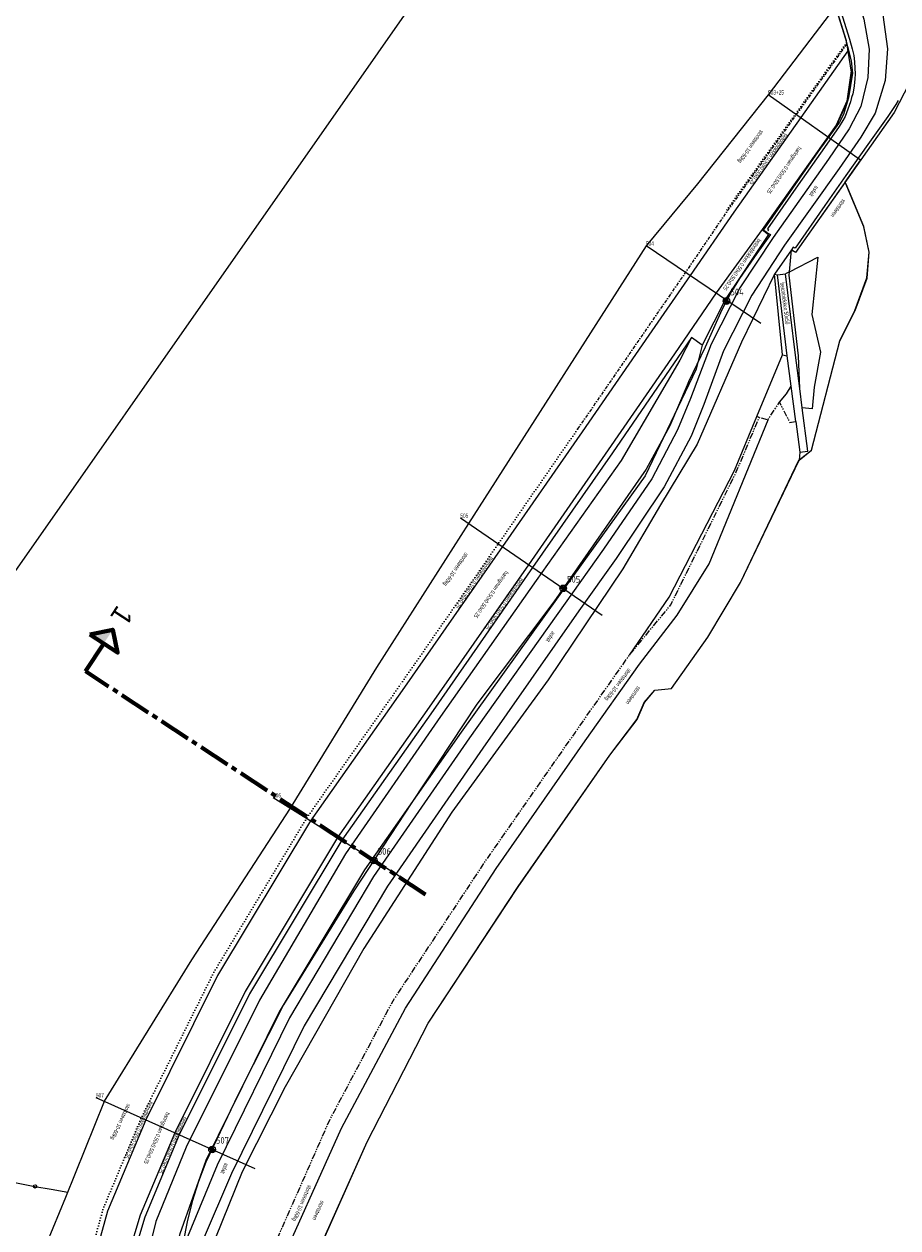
# Model space of a CAD drawing. Header units: metres. Extents: x 69428 to 72581, y 405279 to 408746.
# Tile 13 of 39: x 69800 to 70063, y 408029 to 408392. Entities that reach past the tile are written whole.
import ezdxf
from ezdxf.enums import TextEntityAlignment as Align

# ---------------------------------------------------------------- set-up
doc = ezdxf.new("R2010")
doc.units = ezdxf.units.M
for name, pattern in [('CENTER2', [28.575, 19.05, -3.175, 3.175, -3.175]), ('DASHDOT', [1, 0.5, -0.25, 0, -0.25]), ('DOT', [0.25, 0, -0.25]), ('PHANTOM2', [1.25, 0.625, -0.125, 0.125, -0.125, 0.125, -0.125])]:
    doc.linetypes.add(name, pattern=pattern)
doc.layers.add('Bladindeling', color=1, linetype='CONTINUOUS', plot=False)
for name, color, linetype, lineweight in [('BS-BREEKLIJN', 253, 'CONTINUOUS', 0), ('BS-DAMWAND', 253, 'CONTINUOUS', 0), ('BS-Dijkpaal', 2, 'CONTINUOUS', 25), ('BS-Dijkpaal @ 0.5', 2, 'CONTINUOUS', 25), ('BS-Dijkpaal @ 1', 2, 'CONTINUOUS', 25), ('BS-Dijkpaalnr', 6, 'CONTINUOUS', 25), ('BS-DWARSPROFIELLOKATIE_GEMETEN', 1, 'CONTINUOUS', 18), ('BS-KANT-KREUKELBERM', 35, 'PHANTOM2', 0), ('BS-KANT-VERHARDING', 253, 'CONTINUOUS', 0), ('BS-KANT-WATER', 253, 'CONTINUOUS', 0), ('BS-KRUINLIJN', 253, 'CONTINUOUS', 0), ('BS-OVERIGE-LIJNEN', 253, 'CONTINUOUS', 0), ('BS-OVERIGE-TEKSTEN', 253, 'CONTINUOUS', 0), ('BS-PERKOENRIJ', 203, 'DOT', 5), ('BS-PERKOENRIJ-MET-BETONBAND', 213, 'DASHDOT', 0), ('BS-SCHEIDINGSL-TALUDBEKL-ONZB', 253, 'CONTINUOUS', 0), ('BS-SCHEIDINGSLIJN-TALUDBEKL', 253, 'CONTINUOUS', 0), ('BS-STORTSTEENLIJN', 253, 'CONTINUOUS', 0), ('BS-TUSSENBERM', 253, 'CONTINUOUS', 0), ('BS-VLAKAFSLUITING', 253, 'CONTINUOUS', 0), ('Plts-Dwarsprofiel', 5, 'CENTER2', 70), ('THEORETISCHE_NULLIJN', 1, 'CONTINUOUS', 0)]:
    doc.layers.add(name, color=color, linetype=linetype, lineweight=lineweight)
doc.styles.add('ISO', font='ISO')
doc.styles.add('StagCAD', font='StagCAD.ttf')

# ---------------------------------------------------------------- blocks, each defined once
blk = doc.blocks.new('132')
at = {"layer": 'BS-Dijkpaal'}
h = blk.add_hatch(color=256, dxfattribs=at)
h.paths.add_polyline_path([(0, 0), (0, 1, 0.414214), (-1, 0)])
h.paths.add_polyline_path([(1, 0), (0, 0), (0, -1, 0.414214)])
for p, q in [((-1, 0), (1, 0)), ((0, -1), (0, 1))]:
    blk.add_line(p, q, dxfattribs=at)
blk.add_circle((0, 0), 1, dxfattribs=at)
blk = doc.blocks.new('*U59')
at = {"layer": 'BS-Dijkpaal @ 0.5', "xscale": 0.5, "yscale": 0.5, "zscale": 0.5}
blk.add_blockref('132', (69905.066, 408140.204), dxfattribs=at)
at = {"layer": 'BS-Dijkpaal @ 1'}
blk.add_blockref('132', (69905.066, 408140.204), dxfattribs=at)
blk = doc.blocks.new('*U60')
at = {"layer": 'BS-Dijkpaal @ 0.5', "xscale": 0.5, "yscale": 0.5, "zscale": 0.5}
blk.add_blockref('132', (69856.272, 408053.07), dxfattribs=at)
at = {"layer": 'BS-Dijkpaal @ 1'}
blk.add_blockref('132', (69856.272, 408053.07), dxfattribs=at)
blk = doc.blocks.new('*U62')
at = {"layer": 'BS-Dijkpaal @ 0.5', "xscale": 0.5, "yscale": 0.5, "zscale": 0.5}
blk.add_blockref('132', (69962.175, 408222.238), dxfattribs=at)
at = {"layer": 'BS-Dijkpaal @ 1'}
blk.add_blockref('132', (69962.175, 408222.238), dxfattribs=at)
blk = doc.blocks.new('*U63')
at = {"layer": 'BS-Dijkpaal @ 0.5', "xscale": 0.5, "yscale": 0.5, "zscale": 0.5}
blk.add_blockref('132', (70011.422, 408308.859), dxfattribs=at)
at = {"layer": 'BS-Dijkpaal @ 1'}
blk.add_blockref('132', (70011.422, 408308.859), dxfattribs=at)

msp = doc.modelspace()

# ---------------------------------------------------------------- linework, layer by layer
at = {"layer": 'Bladindeling'}
msp.add_lwpolyline([(70059.480826, 408602.441538), (70442.02483, 408334.581343), (69982.590105, 407678.440555), (69600.0461, 407946.300751)], close=True, dxfattribs=at)
at = {"layer": 'BS-BREEKLIJN'}
for points in [[(70031.023384, 408324.324041), (70025.945458, 408316.929836)], [(70025.945458, 408316.929836), (70026.785631, 408316.726575)], [(70030.458523, 408317.691691), (70029.220208, 408317.054772)], [(70028.26821, 408292.597242), (70029.758731, 408292.378824)], [(70027.365491, 408278.318513), (70029.531298, 408280.841228), (70030.948175, 408283.222332)], [(70021.291589, 408273.74489), (70020.618026, 408274.095105)], [(70033.54671, 408263.303983), (70033.296911, 408260.846658)]]:
    msp.add_lwpolyline(points, dxfattribs=at)
at = {"layer": 'BS-DAMWAND'}
for points in [[(70023.594078, 408329.495062), (70022.415115, 408330.340368), (70042.232876, 408358.458334), (70044.560223, 408361.808678), (70047.700954, 408368.553896), (70049.182674, 408377.301623), (70047.584072, 408387.351399), (70024.246501, 408461.973621), (69998.344739, 408480.259293), (70021.369971, 408512.927249), (70021.365037, 408513.349748), (70024.200633, 408517.713563), (70024.431656, 408517.589078), (70024.635075, 408517.954946), (70007.454506, 408530.092435)], [(70082.823926, 408495.714808), (70087.857428, 408479.549214), (70078.400018, 408476.571793), (70077.020363, 408480.990071), (70042.613422, 408470.224915), (70066.604797, 408393.288861), (70067.993683, 408383.543964), (70066.506702, 408374.403898), (70062.005392, 408365.713366), (70051.95008, 408351.470868), (70032.231349, 408323.457704), (70031.023384, 408324.324041)]]:
    msp.add_lwpolyline(points, dxfattribs=at)
at = {"layer": 'BS-DWARSPROFIELLOKATIE_GEMETEN'}
for points in [[(70023.977978, 408371.118536), (70051.865551, 408351.457316)], [(69987.154517, 408325.580048), (70021.802752, 408302.139873)], [(69931.158348, 408243.521782), (69973.885994, 408214.1068)], [(69874.687233, 408159.189416), (69917.229624, 408132.692057)], [(69821.267083, 408068.748057), (69869.15636, 408047.282541)]]:
    msp.add_lwpolyline(points, dxfattribs=at)
at = {"layer": 'BS-KANT-KREUKELBERM', "ltscale": 3, "flags": 128}
msp.add_lwpolyline([(70158.919, 408521.003), (70171.247235, 408481.262215), (70177.119427, 408461.324607), (70183.916263, 408436.109689), (70191.281982, 408413.566243), (70203.135975, 408379.65464), (70217.063038, 408331.343494), (70233.27454, 408282.360591), (70249.23838, 408234.634639), (70273.859397, 408183.207518), (70296.870454, 408138.826147), (70325.050027, 408091.817092), (70352.252715, 408048.764933), (70387.580972, 408004.680261), (70420.088887, 407963.797548), (70455.653573, 407926.833106), (70491.491493, 407892.289863), (70528.961655, 407860.06746), (70572.824099, 407827.436381), (70614.393117, 407800.233607), (70660.568977, 407771.803961), (70705.444847, 407748.154893), (70751.779707, 407725.178969), (70795.803762, 407702.883592), (70842.729263, 407679.751596), (70886.882707, 407657.587624), (70929.389624, 407636.075063), (70973.192591, 407612.904716), (71035.916465, 407579.557449), (71080.641822, 407557.132706), (71124.391702, 407530.45552), (71139.669516, 407520.627353), (71146.061042, 407512.982255), (71151.039214, 407504.994382), (71144.556191, 407502.15417), (71141.800101, 407480.655428), (71126.430916, 407447.686919), (71123.461104, 407438.55287), (71122.971283, 407432.23668), (71113.884759, 407409.150793), (71088.968418, 407360.19553), (71066.074025, 407317.298185), (71048.313781, 407291.058234), (71022.633052, 407250.294319), (71025.082089, 407246.507048), (71024.364841, 407239.229964), (71014.393459, 407229.793322), (70997.053563, 407224.91458), (70984.239498, 407226.100928), (70974.494096, 407227.489669), (70953.853781, 407231.09008), (70945.394256, 407234.164407), (70934.590252, 407239.822402), (70923.353647, 407246.291254), (70916.61435, 407251.296716), (70892.386393, 407268.852464), (70856.327489, 407292.5645), (70814.697171, 407320.460955), (70772.008202, 407349.437567), (70730.861536, 407378.263417), (70690.724638, 407404.892131), (70649.885997, 407433.129913), (70624.040439, 407450.643148), (70584.04586, 407479.802332), (70542.751737, 407508.29266), (70501.029855, 407535.273217), (70461.121377, 407564.223829), (70419.530357, 407591.959659), (70380.365728, 407619.766582), (70344.185472, 407644.493923), (70301.875907, 407672.896837), (70262.339764, 407702.087603), (70222.115999, 407729.23782), (70180.576468, 407757.414226), (70140.007839, 407785.116654), (70100.712304, 407812.199772), (70057.849847, 407841.127622), (70017.136649, 407870.951545), (69976.107942, 407899.30187), (69934.259511, 407927.830076), (69913.122124, 407942.386291), (69886.511347, 407960.809282), (69874.042819, 407978.0079), (69869.601099, 407999.104917), (69871.070848, 408015.093468), (69891.860952, 408062.14858), (69910.887133, 408097.906973), (69938.85022, 408140.139322), (69965.746621, 408178.702964), (69982.161707, 408202.124154), (69994.616226, 408217.23699), (70014.384083, 408257.335543), (70021.291589, 408273.74489), (70023.951449, 408273.076987), (70027.365491, 408278.318513), (70030.504387, 408272.277775), (70032.297535, 408272.512868)], dxfattribs=at)
at = {"layer": 'BS-KANT-VERHARDING'}
for points in [[(70037.250203, 408463.666242), (70031.649364, 408461.957816), (70045.782111, 408416.874901), (70052.882636, 408393.848254), (70054.489285, 408384.759437), (70054.030449, 408376.216647), (70051.976603, 408367.545364), (70048.40266, 408360.748611), (70042.212516, 408351.615882), (70025.537979, 408328.001596), (70015.427225, 408312.839453), (70006.838504, 408295.821504), (70000.584866, 408279.442199), (69996.636396, 408270.058985), (69988.903822, 408255.272179), (69974.343401, 408234.094886), (69962.753135, 408217.794209), (69933.931338, 408177.166258), (69905.014497, 408135.369528), (69879.680251, 408092.763255), (69857.817233, 408048.330905), (69848.829186, 408026.738016)], [(70037.250203, 408463.666242), (70051.321777, 408418.174313), (70058.611158, 408395.129996), (70059.957649, 408384.946269), (70059.231866, 408375.338926), (70056.227821, 408365.532104), (70051.948489, 408358.23851), (70045.359982, 408348.864471), (70028.895617, 408325.658903), (70019.114088, 408310.61317), (70010.554677, 408293.827419), (70004.639223, 408277.657152), (70000.728273, 408268.113177), (69992.657471, 408252.82037), (69978.151564, 408231.22934), (69966.93619, 408215.406796), (69937.980453, 408174.047077), (69909.148041, 408132.41579), (69884.044033, 408090.281665), (69862.098234, 408045.780554), (69853.2767, 408025.219354)]]:
    msp.add_lwpolyline(points, dxfattribs=at)
at = {"layer": 'BS-KANT-WATER'}
msp.add_lwpolyline([(69882.883423, 408010.196982), (69903.027931, 408055.391518), (69921.454077, 408091.143808), (69948.611502, 408132.296065), (69976.196395, 408171.947455), (69984.418822, 408182.702422), (69986.629777, 408187.77795), (69989.802728, 408191.571873), (69994.809012, 408192.042785), (70005.817872, 408207.515561), (70015.647206, 408223.996615), (70033.280864, 408260.85946), (70037.070416, 408263.862669), (70045.632588, 408296.85443), (70050.164198, 408306.040436), (70053.788856, 408315.805723), (70054.455037, 408323.627427), (70052.87472, 408331.275466), (70047.207, 408344.721)], dxfattribs=at)
at = {"layer": 'BS-KRUINLIJN'}
for points in [[(70025.945458, 408316.929836), (70015.937374, 408296.466198), (70002.587874, 408265.694636), (69991.476218, 408247.405387), (69980.128061, 408228.142628), (69957.611594, 408194.667642), (69928.559998, 408154.78608), (69902.068895, 408113.639913), (69878.320442, 408071.904483), (69865.359934, 408046.27242), (69853.300333, 408016.41402), (69851.041968, 408001.214098), (69854.750174, 407982.506547), (69862.879875, 407965.692126), (69877.712105, 407949.994793)], [(70004.038642, 408295.579786), (70002.262272, 408288.274963), (69986.86897, 408256.107203), (69960.695224, 408219.708304), (69931.421351, 408178.921319), (69902.273935, 408137.412009), (69876.488983, 408094.53242), (69854.382989, 408049.739178), (69846.525933, 408027.579715), (69841.333994, 408007.320095), (69842.245534, 407992.911016), (69845.293393, 407979.776926)]]:
    msp.add_lwpolyline(points, dxfattribs=at)
at = {"layer": 'BS-OVERIGE-LIJNEN'}
for points in [[(70042.857, 408405.882), (70048.478, 408387.784), (70049.308, 408384.942), (70049.779, 408382.896), (70050.011, 408380.992), (70050.149, 408379.105), (70050.194, 408377.365), (70050.133, 408375.792), (70050.041, 408374.849), (70049.909, 408373.773), (70049.699, 408372.467), (70049.493, 408371.322), (70049.158, 408370.187), (70048.829, 408368.907), (70048.463, 408367.79), (70048.055, 408366.732), (70047.63, 408365.579), (70047.18, 408364.536), (70046.514, 408363.284), (70045.453, 408361.527), (70040.985, 408355.115), (70033.025, 408343.862), (70023.744, 408330.587), (70024.137, 408330.321), (70023.858, 408329.915)], [(70063.182, 408369.286), (70062.46, 408368.104), (70060.089, 408364.538), (70054.037, 408356.038), (70047.445, 408346.692), (70041.128, 408337.712), (70032.125, 408324.8), (70031.568, 408325.064), (70031.014, 408324.285), (70031.62, 408323.876)]]:
    msp.add_lwpolyline(points, dxfattribs=at)
msp.add_lwpolyline([(69614.52324, 408139.161873), (69664.607787, 408100.134651, 0.1159394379), (69812.764529, 408040.231199)], format="xyb", dxfattribs=at)
msp.add_circle((69802.90515, 408041.900275), 0.5, dxfattribs=at)
at = {"layer": 'BS-PERKOENRIJ', "ltscale": 3, "flags": 128}
for points in [[(70047.666562, 408386.832817), (70011.252842, 408336.02474)], [(69966.512589, 408270.254664), (69942.569269, 408235.666164), (69913.184422, 408193.41767), (69884.7386, 408152.928962), (69856.666803, 408106.25045), (69834.929921, 408062.623933), (69823.370541, 408035.046687), (69816.118541, 408008.818261), (69814.976935, 407993.546607), (69816.723756, 407981.464343), (69818.824057, 407972.757693), (69822.741714, 407962.609174), (69829.295214, 407951.078663), (69831.286387, 407949.900046)]]:
    msp.add_lwpolyline(points, dxfattribs=at)
at = {"layer": 'BS-PERKOENRIJ-MET-BETONBAND', "ltscale": 2, "flags": 128}
msp.add_lwpolyline([(70047.735778, 408386.397683), (70011.505999, 408335.846259), (69999.06528, 408317.522196), (69966.512589, 408270.254664)], dxfattribs=at)
at = {"layer": 'BS-SCHEIDINGSL-TALUDBEKL-ONZB'}
msp.add_lwpolyline([(69882.902943, 408010.19165), (69903.045968, 408055.382859), (69921.471362, 408091.13369), (69948.62806, 408132.284844), (69976.212556, 408171.935664), (69984.436187, 408182.692206), (69986.646964, 408187.767326), (69989.812792, 408191.552731), (69994.82, 408192.02373), (70005.834636, 408207.504624), (70015.664852, 408223.987157), (70033.296911, 408260.846658), (70037.088091, 408263.851157), (70045.651432, 408296.847421), (70050.182589, 408306.032511), (70053.808553, 408315.801315), (70054.475211, 408323.628627), (70052.89391, 408331.281431), (70047.483, 408344.1), (70047.207, 408344.721)], dxfattribs=at)
at = {"layer": 'BS-SCHEIDINGSLIJN-TALUDBEKL'}
for points in [[(70048.062, 408384.284), (70033.817662, 408364.181389), (70013.660846, 408335.664743), (70000.421929, 408316.604397), (69987.96669, 408298.52039), (69967.890595, 408269.465706), (69943.822012, 408234.803739), (69914.26423, 408192.403142), (69886.006527, 408152.139239), (69857.965175, 408105.458687), (69836.27965, 408062.018941), (69824.763808, 408034.470909), (69817.554889, 408008.590727), (69816.428064, 407993.763756)], [(70049.018, 408378.247), (70047.741129, 408369.075401), (70044.4695, 408361.897989), (70022.167622, 408330.399824), (70008.264731, 408311.298596), (69995.745774, 408292.96378), (69975.690743, 408263.954675), (69951.715449, 408229.369663), (69921.727629, 408186.373494), (69894.137301, 408147.075018), (69866.253989, 408100.657325), (69845.031481, 408058.096089), (69834.565706, 408033.210828), (69827.534311, 408009.905829), (69825.981302, 407994.142068)], [(70022.167622, 408330.399824), (70024.097537, 408328.915106), (70011.113652, 408309.371248), (70004.038642, 408295.579786), (70000.849581, 408297.8546), (69996.790083, 408291.792909), (69977.005407, 408263.115961), (69952.942956, 408228.52461), (69922.919365, 408185.408799), (69895.418913, 408146.276772), (69867.582304, 408099.947561), (69846.3999, 408057.482719), (69835.988966, 408032.661666), (69829.038481, 408009.598277), (69827.499069, 407994.217391), (69829.750539, 407980.432374), (69831.29961, 407974.985006), (69835.254555, 407964.119686), (69839.81305, 407955.365455)], [(70030.458523, 408317.691691), (70038.934316, 408322.051156), (70037.154984, 408304.757243), (70039.759422, 408293.397097), (70037.896488, 408282.930831), (70037.253555, 408276.33792), (70034.296209, 408276.681558)], [(70032.297535, 408272.512868), (70030.948175, 408283.222332), (70029.758731, 408292.378824), (70026.785631, 408316.726575), (70029.220208, 408317.054772)], [(70032.297535, 408272.512868), (70033.54671, 408263.303983), (70035.97901, 408263.617631), (70034.296209, 408276.681558), (70033.542827, 408282.530213), (70032.232185, 408292.560086), (70029.220208, 408317.054772)]]:
    msp.add_lwpolyline(points, dxfattribs=at)
at = {"layer": 'BS-STORTSTEENLIJN', "flags": 128}
for points in [[(69800.67091, 408010.923148), (69812.133916, 408038.668383), (69823.811231, 408067.607688), (69850.130386, 408110.205252), (69879.942374, 408155.916273), (69905.979095, 408198.387567), (69933.68879, 408241.779751), (69987.287492, 408325.490088), (70002.813431, 408344.193131), (70024.130929, 408371.010703), (70044.357435, 408397.668619)], [(70101.349715, 407813.09832), (70059.495529, 407843.918888), (70017.861902, 407871.855636), (69977.080453, 407900.974219), (69935.735442, 407929.96822), (69914.480047, 407944.4288), (69888.342418, 407963.576794), (69876.462396, 407978.481932), (69871.336222, 407999.046486), (69874.735415, 408013.674459), (69895.274763, 408059.524786), (69914.623388, 408095.701787), (69941.928734, 408137.750978), (69968.83102, 408176.293881), (69985.20962, 408199.32781), (69996.549147, 408214.130135), (70006.175861, 408229.668244), (70023.951449, 408273.076987)]]:
    msp.add_lwpolyline(points, dxfattribs=at)
at = {"layer": 'BS-TUSSENBERM'}
for points in [[(70033.542827, 408282.530213), (70033.109641, 408292.36217), (70030.369326, 408316.644381), (70030.458523, 408317.691691), (70031.023384, 408324.324041)], [(69982.161707, 408202.124154), (69994.18373, 408219.561101), (70013.851187, 408257.738461), (70020.618026, 408274.095105), (70028.26821, 408292.597242), (70025.945458, 408316.929836)], [(70000.849581, 408297.8546), (69997.3618, 408291.049945), (69979.664786, 408260.827004), (69954.053236, 408224.586444), (69925.126948, 408183.546622), (69896.541167, 408142.213436), (69870.59667, 408098.080598), (69848.51382, 408053.708058), (69839.290099, 408031.346522), (69833.66578, 408008.764757), (69834.955004, 408003.775986), (69839.646224, 407992.080517), (69845.293393, 407979.776926)]]:
    msp.add_lwpolyline(points, dxfattribs=at)
at = {"layer": 'BS-VLAKAFSLUITING'}
for points in [[(70047.207, 408344.721), (70051.95008, 408351.470868)], [(70047.207, 408344.721), (70032.231349, 408323.457704)], [(70023.594078, 408329.495062), (70024.097537, 408328.915106)]]:
    msp.add_lwpolyline(points, dxfattribs=at)
at = {"layer": 'Plts-Dwarsprofiel', "linetype": 'Continuous', "ltscale": 0.5}
msp.add_line((69818.116829, 408197.231137), (69823.602956, 408205.591903), dxfattribs=at)
at = {"layer": 'Plts-Dwarsprofiel', "ltscale": 0.5}
msp.add_line((69920.649974, 408129.951444), (69818.116829, 408197.231137), dxfattribs=at)
at = {"layer": 'Plts-Dwarsprofiel', "linetype": 'Continuous', "ltscale": 0.5, "flags": 128}
msp.add_lwpolyline([(69819.422572, 408208.334966), (69827.783339, 408202.84884), (69826.346019, 408209.772286), (69819.422572, 408208.334966)], dxfattribs=at)
at = {"layer": 'Plts-Dwarsprofiel', "linetype": 'Continuous', "ltscale": 0.5}
msp.add_solid([(69823.602956, 408205.591903), (69826.346019, 408209.772286), (69819.422572, 408208.334966)], dxfattribs=at)
at = {"layer": 'THEORETISCHE_NULLIJN'}
msp.add_lwpolyline([(70038.744, 408415.296), (70047.352, 408387.872), (70047.897, 408385.564), (70049.024, 408381.248), (70049.432, 408377.575), (70048.232, 408370.112), (70046.703, 408365.095), (70045.456, 408362.816), (70038.992, 408353.888), (70023.032, 408330.944), (70022.368, 408330.08), (70024.712, 408328.914), (70020.597, 408323.143), (70015.305, 408315.613), (70012.896, 408311.712), (70010.059, 408306.221), (70004.96, 408294.912), (70000, 408284.448), (69999.568, 408283.52), (69994.32, 408271.264), (69987.192, 408258.144), (69959.344, 408218.176), (69936.152, 408187.328), (69916.544, 408157.696), (69899.032, 408131.008), (69877.824, 408096.672), (69864.112, 408069.632), (69854.448, 408049.216), (69852.166, 408043.356), (69850.254, 408037.365), (69848.721, 408031.266), (69847.57, 408025.084)], dxfattribs=at)
msp.add_lwpolyline([(70038.744, 408415.296), (70047.352, 408387.872), (70047.897, 408385.564), (70049.024, 408381.248), (70049.432, 408377.575), (70048.232, 408370.112), (70046.703, 408365.095), (70045.456, 408362.816), (70038.992, 408353.888), (70023.032, 408330.944), (70022.368, 408330.08), (70024.712, 408328.914), (70020.597, 408323.143), (70015.305, 408315.613), (70012.896, 408311.712), (70010.059, 408306.221), (70004.96, 408294.912), (70000, 408284.448), (69999.568, 408283.52), (69994.32, 408271.264), (69987.192, 408258.144), (69959.344, 408218.176), (69936.152, 408187.328), (69916.544, 408157.696), (69899.032, 408131.008), (69877.824, 408096.672), (69864.112, 408069.632), (69854.448, 408049.216), (69852.166, 408043.356), (69850.254, 408037.365), (69848.721, 408031.266), (69847.57, 408025.084)], dxfattribs=at)

# ---------------------------------------------------------------- block references
at = {"layer": 'BS-Dijkpaal'}
for name in ['*U63', '*U62', '*U59', '*U60']:
    msp.add_blockref(name, (0, 0), dxfattribs=at)

# ---------------------------------------------------------------- texts
at = {"layer": 'BS-Dijkpaalnr', "char_height": 2, "width": 9.44080876, "attachment_point": 7, "style": 'ISO'}
for s, insert in [(' 504{\\Fisocp|c0;\\P\\H0.2x; }', (70011.422, 408308.859)), (' 505{\\Fisocp|c0;\\P\\H0.2x; }', (69962.175, 408222.238)), (' 506{\\Fisocp|c0;\\P\\H0.2x; }', (69905.066, 408140.204)), (' 507{\\Fisocp|c0;\\P\\H0.2x; }', (69856.272, 408053.07))]:
    msp.add_mtext(s, dxfattribs=dict(at, insert=insert))
at = {"layer": 'BS-DWARSPROFIELLOKATIE_GEMETEN', "width": 0.68}
for s, p in [('503+25', (70023.977978, 408371.118536)), ('504', (69987.154517, 408325.580048)), ('505', (69931.158348, 408243.521782)), ('506', (69874.687233, 408159.189416)), ('507', (69821.267083, 408068.748057))]:
    msp.add_text(s, height=1.25, dxfattribs=at).set_placement(p)
at = {"layer": 'BS-OVERIGE-TEKSTEN', "width": 0.68}
for s, rotation, p in [('stortsteen 10-60kg', 234.368606, (70018.60458, 408355.498458)), ('betonblokken 0.50x0.50x0.25', 234.71668, (70024.187181, 408351.566656)), ('haringman 0.50x0.50x0.25', 235.049351, (70028.718739, 408348.375098)), ('asfalt', 234.645379, (70037.80444, 408341.976076)), ('stortsteen', 234.645379, (70045.110633, 408336.830356)), ('betonblokken 0.50x0.50x0.25', 234.785893, (70016.153547, 408319.820679)), ('betonblokken 50x50', 277.405182, (70029.074361, 408308.143852)), ('stortsteen 10-60kg', 235.331994, (69929.66558, 408228.032115)), ('betonblokken 0.50x0.50x0.25', 235.070869, (69935.39283, 408223.959673)), ('haringman 0.50x0.50x0.25', 235.049351, (69940.335613, 408220.445038)), ('betonblokken 0.50x0.50x0.25', 235.076624, (69944.419534, 408217.541108)), ('asfalt', 235.003609, (69958.394448, 408207.604048)), ('stortsteen 10-60kg', 232.545683, (69978.602204, 408193.235038)), ('stortsteen', 234.569943, (69983.273428, 408189.913499)), ('stortsteen 10-60kg', 244.49626662, (69828.585564, 408061.420934)), ('betonblokken 0.50x0.50x0.25', 246, (69834.192593, 408058.909181)), ('haringman 0.50x0.50x0.25', 246, (69839.498366, 408056.532379)), ('betonblokken 0.50x0.50x0.25', 246, (69844.442142, 408054.31774)), ('asfalt', 243.749461, (69860.066622, 408047.318518)), ('stortsteen 10-60kg', 245.869518, (69883.289313, 408036.915562)), ('stortsteen', 245.976035, (69888.342266, 408034.652015))]:
    msp.add_text(s, height=1.25, rotation=rotation, dxfattribs=at).set_placement(p, align=Align.MIDDLE)
at = {"layer": 'Plts-Dwarsprofiel', "insert": (69829.089082, 408213.95267), "char_height": 6, "width": 6.59646432, "attachment_point": 5, "rotation": 236.72811347, "style": 'StagCAD'}
msp.add_mtext('1', dxfattribs=at)

doc.saveas('drawing.dxf')
